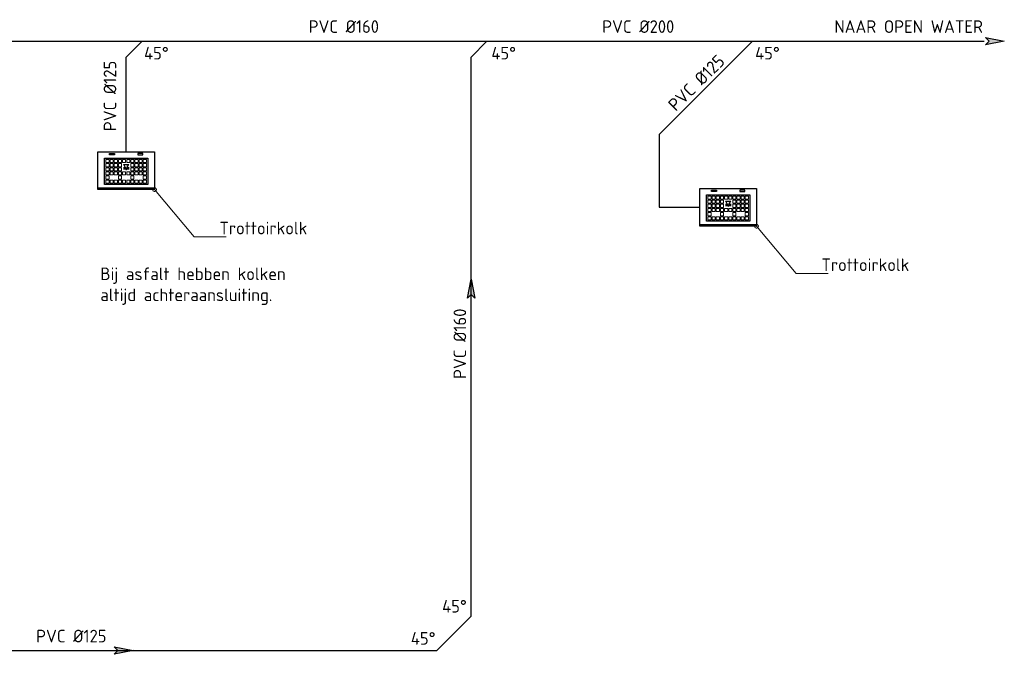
# Model space of a CAD drawing. Header units: metres. Extents: x 92403 to 95147, y 464428 to 465602.
# Tile 134 of 256: x 92603.43 to 92607.34, y 464979.14 to 464981.66. Entities that reach past the tile are written whole.
import ezdxf
from ezdxf import colors
from ezdxf.entities.mleader import LeaderData, LeaderLine
from ezdxf.math import Vec2, Vec3

# ---------------------------------------------------------------- set-up
doc = ezdxf.new("R2010")
doc.units = ezdxf.units.M
doc.linetypes.add('RI-HWA', pattern=[7.4, 5, -2.4])
doc.layers.get('0').update_dxf_attribs({"linetype": 'CONTINUOUS'})
for name, color, linetype, lineweight in [('B-WE-RI-HWA_KOLK-O', 150, 'CONTINUOUS', 18), ('B-WE-VH-DETAIL1-T25', 7, 'CONTINUOUS', 25), ('N-WE-RI-PUT_BETON-G', 7, 'CONTINUOUS', 35), ('R-WE-RI-HWA_TRANSPORTLEIDING-G', 150, 'RI-HWA', 35), ('X-XX-AL-DETAIL2-T25', 7, 'CONTINUOUS', 25), ('X-XX-AL-T25', 7, 'CONTINUOUS', 25), ('X-XX-AL-TEKENBLAD_TITELBLOK-T18', 10, 'CONTINUOUS', 18)]:
    doc.layers.add(name, color=color, linetype=linetype, lineweight=lineweight)
doc.styles.add('NLCS-ISO-ANNOTATIEF-T25', font='NLCS-ISO.ttf', dxfattribs={"height": 2.5})
doc.styles.add('NLCS-ISO-M20-T25', font='NLCS-ISO.ttf', dxfattribs={"height": 0.05})
doc.styles.add('NLCS-ISO-M50-T18', font='NLCS-ISO.ttf', dxfattribs={"height": 0.09})
doc.styles.add('StyleLucida Sans Unicode', font='l_10646.ttf')

# ---------------------------------------------------------------- blocks, each defined once
blk = doc.blocks.new('_DotSmall')
at = {"const_width": 0.5}
blk.add_lwpolyline([(-0.0625, 0, 1), (0.0625, 0, 1)], format="xyb", close=True, dxfattribs=at)
blk = doc.blocks.new('stroomrichting 1')
at = {"layer": 'X-XX-AL-DETAIL2-T25', "linetype": 'Continuous', "transparency": 33554687}
h = blk.add_hatch(color=256, dxfattribs=at)
h.dxf.hatch_style = 1
h.paths.add_polyline_path([(38.6415, -2.6352), (38.7158, -2.6498), (38.6415, -2.6644), (38.6553, -2.6498)])
at = {"layer": 'X-XX-AL-DETAIL2-T25', "linetype": 'Continuous', "flags": 128}
blk.add_lwpolyline([(38.6415, -2.6352), (38.7158, -2.6498), (38.6415, -2.6644), (38.6553, -2.6498)], close=True, dxfattribs=at)

msp = doc.modelspace()

# ---------------------------------------------------------------- linework, layer by layer
at = {"layer": 'B-WE-RI-HWA_KOLK-O', "linetype": 'Continuous', "lineweight": 25, "flags": 128}
for points in [[(92603.738769, 464980.987055), (92603.738769, 464981.137055), (92603.963769, 464981.137055), (92603.963769, 464980.987055), (92603.738769, 464980.987055)], [(92603.787382, 464981.129769), (92603.805432, 464981.129769), (92603.805432, 464981.125123), (92603.785182, 464981.125123), (92603.785182, 464981.129769), (92603.787382, 464981.129769)], [(92603.915157, 464981.129769), (92603.897107, 464981.129769), (92603.897107, 464981.125123), (92603.917357, 464981.125123), (92603.917357, 464981.129769), (92603.915157, 464981.129769)], [(92603.738769, 464980.993424), (92603.963769, 464980.993424)], [(92603.777914, 464980.993424), (92603.777914, 464980.987055)], [(92603.924625, 464980.993424), (92603.924625, 464980.987055)], [(92606.12776, 464980.841672), (92606.12776, 464980.991672), (92606.35276, 464980.991672), (92606.35276, 464980.841672), (92606.12776, 464980.841672)], [(92606.176373, 464980.984387), (92606.194422, 464980.984387), (92606.194422, 464980.97974), (92606.174172, 464980.97974), (92606.174172, 464980.984387), (92606.176373, 464980.984387)], [(92606.304147, 464980.984387), (92606.286098, 464980.984387), (92606.286098, 464980.97974), (92606.306347, 464980.97974), (92606.306347, 464980.984387), (92606.304147, 464980.984387)], [(92606.12776, 464980.848041), (92606.35276, 464980.848041)], [(92606.166904, 464980.848041), (92606.166904, 464980.841672)], [(92606.313615, 464980.848041), (92606.313615, 464980.841672)]]:
    msp.add_lwpolyline(points, dxfattribs=at)
for points in [[(92603.76577, 464981.111848), (92603.936769, 464981.111848), (92603.936769, 464981.006848), (92603.76577, 464981.006848)], [(92606.15476, 464980.966465), (92606.32576, 464980.966465), (92606.32576, 464980.861465), (92606.15476, 464980.861465)]]:
    msp.add_lwpolyline(points, close=True, dxfattribs=at)
at = {"layer": 'B-WE-RI-HWA_KOLK-O', "linetype": 'Continuous', "lineweight": 25}
for centre in [(92603.821031, 464981.002064), (92603.881508, 464981.002064), (92606.210022, 464980.856681), (92606.270498, 464980.856681)]:
    msp.add_arc(centre, 0.013317, 220.452263, 319.547737, dxfattribs=at)
at = {"layer": 'N-WE-RI-PUT_BETON-G', "color": 7, "linetype": 'Continuous', "lineweight": 13}
for p, q in [((92603.77077, 464981.106848), (92603.783269, 464981.106848)), ((92603.77077, 464981.094348), (92603.77077, 464981.106848)), ((92603.783269, 464981.094348), (92603.77077, 464981.094348)), ((92603.77077, 464981.090348), (92603.783269, 464981.090348)), ((92603.77077, 464981.077848), (92603.77077, 464981.090348)), ((92603.783269, 464981.077848), (92603.77077, 464981.077848)), ((92603.783269, 464981.106848), (92603.783269, 464981.094348)), ((92603.783269, 464981.090348), (92603.783269, 464981.077848)), ((92603.787269, 464981.106848), (92603.799769, 464981.106848)), ((92603.787269, 464981.094348), (92603.787269, 464981.106848)), ((92603.799769, 464981.094348), (92603.787269, 464981.094348)), ((92603.787269, 464981.090348), (92603.799769, 464981.090348)), ((92603.787269, 464981.077848), (92603.787269, 464981.090348)), ((92603.799769, 464981.077848), (92603.787269, 464981.077848)), ((92603.799769, 464981.106848), (92603.799769, 464981.094348)), ((92603.799769, 464981.090348), (92603.799769, 464981.077848)), ((92603.803769, 464981.094348), (92603.803769, 464981.106848)), ((92603.803769, 464981.106848), (92603.816269, 464981.106848)), ((92603.816269, 464981.094348), (92603.803769, 464981.094348)), ((92603.803769, 464981.090348), (92603.816269, 464981.090348)), ((92603.803769, 464981.077848), (92603.803769, 464981.090348)), ((92603.816269, 464981.077848), (92603.803769, 464981.077848)), ((92603.816269, 464981.106848), (92603.816269, 464981.094348)), ((92603.816269, 464981.090348), (92603.816269, 464981.077848)), ((92603.820269, 464981.106848), (92603.832769, 464981.106848)), ((92603.820269, 464981.094348), (92603.820269, 464981.106848)), ((92603.832769, 464981.094348), (92603.820269, 464981.094348)), ((92603.820269, 464981.077848), (92603.820269, 464981.090348)), ((92603.820269, 464981.090348), (92603.832769, 464981.090348)), ((92603.832769, 464981.077848), (92603.820269, 464981.077848)), ((92603.832769, 464981.106848), (92603.832769, 464981.094348)), ((92603.832769, 464981.090348), (92603.832769, 464981.077848)), ((92603.836769, 464981.106848), (92603.849269, 464981.106848)), ((92603.836769, 464981.094348), (92603.836769, 464981.106848)), ((92603.849269, 464981.094348), (92603.836769, 464981.094348)), ((92603.840556, 464981.086097), (92603.862324, 464981.086097)), ((92603.840556, 464981.086097), (92603.846501, 464981.075503)), ((92603.84229, 464981.085081), (92603.860589, 464981.085081)), ((92603.84229, 464981.085081), (92603.85144, 464981.068779)), ((92603.845337, 464981.075503), (92603.85144, 464981.064629)), ((92603.845337, 464981.075503), (92603.846501, 464981.075503)), ((92603.849269, 464981.106848), (92603.849269, 464981.094348)), ((92603.85144, 464981.068779), (92603.860589, 464981.085081)), ((92603.85144, 464981.064629), (92603.857543, 464981.075503)), ((92603.853269, 464981.094348), (92603.853269, 464981.106848)), ((92603.853269, 464981.106848), (92603.865769, 464981.106848)), ((92603.865769, 464981.094348), (92603.853269, 464981.094348)), ((92603.856379, 464981.075503), (92603.862324, 464981.086097)), ((92603.856379, 464981.075503), (92603.857543, 464981.075503)), ((92603.865769, 464981.106848), (92603.865769, 464981.094348)), ((92603.869769, 464981.106848), (92603.882269, 464981.106848)), ((92603.869769, 464981.094348), (92603.869769, 464981.106848)), ((92603.882269, 464981.094348), (92603.869769, 464981.094348)), ((92603.869769, 464981.077848), (92603.869769, 464981.090348)), ((92603.869769, 464981.090348), (92603.882269, 464981.090348)), ((92603.882269, 464981.077848), (92603.869769, 464981.077848)), ((92603.882269, 464981.106848), (92603.882269, 464981.094348)), ((92603.882269, 464981.090348), (92603.882269, 464981.077848)), ((92603.886269, 464981.106848), (92603.898769, 464981.106848)), ((92603.886269, 464981.094348), (92603.886269, 464981.106848)), ((92603.898769, 464981.094348), (92603.886269, 464981.094348)), ((92603.886269, 464981.090348), (92603.898769, 464981.090348)), ((92603.886269, 464981.077848), (92603.886269, 464981.090348)), ((92603.898769, 464981.077848), (92603.886269, 464981.077848)), ((92603.898769, 464981.106848), (92603.898769, 464981.094348)), ((92603.898769, 464981.090348), (92603.898769, 464981.077848)), ((92603.902769, 464981.094348), (92603.902769, 464981.106848)), ((92603.902769, 464981.106848), (92603.915269, 464981.106848)), ((92603.915269, 464981.094348), (92603.902769, 464981.094348)), ((92603.902769, 464981.090348), (92603.915269, 464981.090348)), ((92603.902769, 464981.077848), (92603.902769, 464981.090348)), ((92603.915269, 464981.077848), (92603.902769, 464981.077848)), ((92603.915269, 464981.106848), (92603.915269, 464981.094348)), ((92603.915269, 464981.090348), (92603.915269, 464981.077848)), ((92603.919269, 464981.106848), (92603.931769, 464981.106848)), ((92603.919269, 464981.094348), (92603.919269, 464981.106848)), ((92603.931769, 464981.094348), (92603.919269, 464981.094348)), ((92603.919269, 464981.077848), (92603.919269, 464981.090348)), ((92603.919269, 464981.090348), (92603.931769, 464981.090348)), ((92603.931769, 464981.077848), (92603.919269, 464981.077848)), ((92603.931769, 464981.106848), (92603.931769, 464981.094348)), ((92603.931769, 464981.090348), (92603.931769, 464981.077848)), ((92603.77077, 464981.073848), (92603.783269, 464981.073848)), ((92603.77077, 464981.061348), (92603.77077, 464981.073848)), ((92603.783269, 464981.061348), (92603.77077, 464981.061348)), ((92603.77077, 464981.057348), (92603.783269, 464981.057348)), ((92603.77077, 464981.044848), (92603.77077, 464981.057348)), ((92603.783269, 464981.044848), (92603.77077, 464981.044848)), ((92603.77077, 464981.040848), (92603.783269, 464981.040848)), ((92603.77077, 464981.028348), (92603.77077, 464981.040848)), ((92603.783269, 464981.073848), (92603.783269, 464981.061348)), ((92603.783269, 464981.057348), (92603.783269, 464981.044848)), ((92603.783269, 464981.040848), (92603.783269, 464981.028348)), ((92603.787269, 464981.073848), (92603.799769, 464981.073848)), ((92603.787269, 464981.061348), (92603.787269, 464981.073848)), ((92603.799769, 464981.061348), (92603.787269, 464981.061348)), ((92603.787269, 464981.057348), (92603.799769, 464981.057348)), ((92603.787269, 464981.044848), (92603.787269, 464981.057348)), ((92603.799769, 464981.044848), (92603.787269, 464981.044848)), ((92603.799769, 464981.073848), (92603.799769, 464981.061348)), ((92603.799769, 464981.057348), (92603.799769, 464981.044848)), ((92603.803769, 464981.073848), (92603.816269, 464981.073848)), ((92603.803769, 464981.061348), (92603.803769, 464981.073848)), ((92603.816269, 464981.061348), (92603.803769, 464981.061348)), ((92603.803769, 464981.057348), (92603.816269, 464981.057348)), ((92603.803769, 464981.044848), (92603.803769, 464981.057348)), ((92603.816269, 464981.044848), (92603.803769, 464981.044848)), ((92603.816269, 464981.073848), (92603.816269, 464981.061348)), ((92603.816269, 464981.057348), (92603.816269, 464981.044848)), ((92603.820269, 464981.073848), (92603.832769, 464981.073848)), ((92603.820269, 464981.061348), (92603.820269, 464981.073848)), ((92603.832769, 464981.061348), (92603.820269, 464981.061348)), ((92603.820269, 464981.044848), (92603.820269, 464981.057348)), ((92603.820269, 464981.057348), (92603.832769, 464981.057348)), ((92603.832769, 464981.044848), (92603.820269, 464981.044848)), ((92603.820269, 464981.040848), (92603.832769, 464981.040848)), ((92603.820269, 464981.028348), (92603.820269, 464981.040848)), ((92603.832769, 464981.073848), (92603.832769, 464981.061348)), ((92603.832769, 464981.057348), (92603.832769, 464981.044848)), ((92603.832769, 464981.040848), (92603.832769, 464981.028348)), ((92603.836769, 464981.057348), (92603.849269, 464981.057348)), ((92603.836769, 464981.044848), (92603.836769, 464981.057348)), ((92603.849269, 464981.044848), (92603.836769, 464981.044848)), ((92603.840135, 464981.074691), (92603.845793, 464981.074691)), ((92603.840135, 464981.072457), (92603.847046, 464981.072457)), ((92603.840135, 464981.070223), (92603.8483, 464981.070223)), ((92603.840135, 464981.067989), (92603.849554, 464981.067989)), ((92603.849269, 464981.057348), (92603.849269, 464981.044848)), ((92603.853269, 464981.057348), (92603.865769, 464981.057348)), ((92603.853269, 464981.044848), (92603.853269, 464981.057348)), ((92603.865769, 464981.044848), (92603.853269, 464981.044848)), ((92603.853326, 464981.067989), (92603.862745, 464981.067989)), ((92603.854579, 464981.070223), (92603.862745, 464981.070223)), ((92603.855833, 464981.072457), (92603.862745, 464981.072457)), ((92603.857087, 464981.074691), (92603.862745, 464981.074691)), ((92603.865769, 464981.057348), (92603.865769, 464981.044848)), ((92603.869769, 464981.073848), (92603.882269, 464981.073848)), ((92603.869769, 464981.061348), (92603.869769, 464981.073848)), ((92603.882269, 464981.061348), (92603.869769, 464981.061348)), ((92603.869769, 464981.044848), (92603.869769, 464981.057348)), ((92603.869769, 464981.057348), (92603.882269, 464981.057348)), ((92603.882269, 464981.044848), (92603.869769, 464981.044848)), ((92603.869769, 464981.040848), (92603.882269, 464981.040848)), ((92603.869769, 464981.028348), (92603.869769, 464981.040848)), ((92603.882269, 464981.073848), (92603.882269, 464981.061348)), ((92603.882269, 464981.057348), (92603.882269, 464981.044848)), ((92603.882269, 464981.040848), (92603.882269, 464981.028348)), ((92603.886269, 464981.073848), (92603.898769, 464981.073848)), ((92603.886269, 464981.061348), (92603.886269, 464981.073848)), ((92603.898769, 464981.061348), (92603.886269, 464981.061348)), ((92603.886269, 464981.057348), (92603.898769, 464981.057348)), ((92603.886269, 464981.044848), (92603.886269, 464981.057348)), ((92603.898769, 464981.044848), (92603.886269, 464981.044848)), ((92603.898769, 464981.073848), (92603.898769, 464981.061348)), ((92603.898769, 464981.057348), (92603.898769, 464981.044848)), ((92603.902769, 464981.073848), (92603.915269, 464981.073848)), ((92603.902769, 464981.061348), (92603.902769, 464981.073848)), ((92603.915269, 464981.061348), (92603.902769, 464981.061348)), ((92603.902769, 464981.057348), (92603.915269, 464981.057348)), ((92603.902769, 464981.044848), (92603.902769, 464981.057348)), ((92603.915269, 464981.044848), (92603.902769, 464981.044848)), ((92603.915269, 464981.073848), (92603.915269, 464981.061348)), ((92603.915269, 464981.057348), (92603.915269, 464981.044848)), ((92603.919269, 464981.073848), (92603.931769, 464981.073848)), ((92603.919269, 464981.061348), (92603.919269, 464981.073848)), ((92603.931769, 464981.061348), (92603.919269, 464981.061348)), ((92603.919269, 464981.044848), (92603.919269, 464981.057348)), ((92603.919269, 464981.057348), (92603.931769, 464981.057348)), ((92603.931769, 464981.044848), (92603.919269, 464981.044848)), ((92603.919269, 464981.040848), (92603.931769, 464981.040848)), ((92603.919269, 464981.028348), (92603.919269, 464981.040848)), ((92603.931769, 464981.073848), (92603.931769, 464981.061348)), ((92603.931769, 464981.057348), (92603.931769, 464981.044848)), ((92603.931769, 464981.040848), (92603.931769, 464981.028348)), ((92603.783269, 464981.028348), (92603.77077, 464981.028348)), ((92603.77077, 464981.024348), (92603.783269, 464981.024348)), ((92603.77077, 464981.011848), (92603.77077, 464981.024348)), ((92603.783269, 464981.011848), (92603.77077, 464981.011848)), ((92603.783269, 464981.024348), (92603.783269, 464981.011848)), ((92603.787269, 464981.024348), (92603.799769, 464981.024348)), ((92603.787269, 464981.011848), (92603.787269, 464981.024348)), ((92603.799769, 464981.011848), (92603.787269, 464981.011848)), ((92603.799769, 464981.024348), (92603.799769, 464981.011848)), ((92603.803769, 464981.024348), (92603.816269, 464981.024348)), ((92603.803769, 464981.011848), (92603.803769, 464981.024348)), ((92603.816269, 464981.011848), (92603.803769, 464981.011848)), ((92603.816269, 464981.024348), (92603.816269, 464981.011848)), ((92603.832769, 464981.028348), (92603.820269, 464981.028348)), ((92603.820269, 464981.011848), (92603.820269, 464981.024348)), ((92603.820269, 464981.024348), (92603.832769, 464981.024348)), ((92603.832769, 464981.011848), (92603.820269, 464981.011848)), ((92603.832769, 464981.024348), (92603.832769, 464981.011848)), ((92603.836769, 464981.024348), (92603.849269, 464981.024348)), ((92603.836769, 464981.011848), (92603.836769, 464981.024348)), ((92603.849269, 464981.011848), (92603.836769, 464981.011848)), ((92603.849269, 464981.024348), (92603.849269, 464981.011848)), ((92603.853269, 464981.024348), (92603.865769, 464981.024348)), ((92603.853269, 464981.011848), (92603.853269, 464981.024348)), ((92603.865769, 464981.011848), (92603.853269, 464981.011848)), ((92603.865769, 464981.024348), (92603.865769, 464981.011848)), ((92603.882269, 464981.028348), (92603.869769, 464981.028348)), ((92603.869769, 464981.011848), (92603.869769, 464981.024348)), ((92603.869769, 464981.024348), (92603.882269, 464981.024348)), ((92603.882269, 464981.011848), (92603.869769, 464981.011848)), ((92603.882269, 464981.024348), (92603.882269, 464981.011848)), ((92603.886269, 464981.024348), (92603.898769, 464981.024348)), ((92603.886269, 464981.011848), (92603.886269, 464981.024348)), ((92603.898769, 464981.011848), (92603.886269, 464981.011848)), ((92603.898769, 464981.024348), (92603.898769, 464981.011848)), ((92603.902769, 464981.024348), (92603.915269, 464981.024348)), ((92603.902769, 464981.011848), (92603.902769, 464981.024348)), ((92603.915269, 464981.011848), (92603.902769, 464981.011848)), ((92603.915269, 464981.024348), (92603.915269, 464981.011848)), ((92603.931769, 464981.028348), (92603.919269, 464981.028348)), ((92603.919269, 464981.011848), (92603.919269, 464981.024348)), ((92603.919269, 464981.024348), (92603.931769, 464981.024348)), ((92603.931769, 464981.011848), (92603.919269, 464981.011848)), ((92603.931769, 464981.024348), (92603.931769, 464981.011848)), ((92606.15976, 464980.961465), (92606.17226, 464980.961465)), ((92606.15976, 464980.948965), (92606.15976, 464980.961465)), ((92606.17226, 464980.961465), (92606.17226, 464980.948965)), ((92606.17626, 464980.961465), (92606.18876, 464980.961465)), ((92606.17626, 464980.948965), (92606.17626, 464980.961465)), ((92606.18876, 464980.961465), (92606.18876, 464980.948965)), ((92606.19276, 464980.948965), (92606.19276, 464980.961465)), ((92606.19276, 464980.961465), (92606.20526, 464980.961465)), ((92606.20526, 464980.961465), (92606.20526, 464980.948965)), ((92606.20926, 464980.961465), (92606.22176, 464980.961465)), ((92606.20926, 464980.948965), (92606.20926, 464980.961465)), ((92606.22176, 464980.961465), (92606.22176, 464980.948965)), ((92606.22576, 464980.961465), (92606.23826, 464980.961465)), ((92606.22576, 464980.948965), (92606.22576, 464980.961465)), ((92606.23826, 464980.961465), (92606.23826, 464980.948965)), ((92606.24226, 464980.948965), (92606.24226, 464980.961465)), ((92606.24226, 464980.961465), (92606.25476, 464980.961465)), ((92606.25476, 464980.961465), (92606.25476, 464980.948965)), ((92606.25876, 464980.961465), (92606.27126, 464980.961465)), ((92606.25876, 464980.948965), (92606.25876, 464980.961465)), ((92606.27126, 464980.961465), (92606.27126, 464980.948965)), ((92606.27526, 464980.961465), (92606.28776, 464980.961465)), ((92606.27526, 464980.948965), (92606.27526, 464980.961465)), ((92606.28776, 464980.961465), (92606.28776, 464980.948965)), ((92606.29176, 464980.948965), (92606.29176, 464980.961465)), ((92606.29176, 464980.961465), (92606.30426, 464980.961465)), ((92606.30426, 464980.961465), (92606.30426, 464980.948965)), ((92606.30826, 464980.961465), (92606.32076, 464980.961465)), ((92606.30826, 464980.948965), (92606.30826, 464980.961465)), ((92606.32076, 464980.961465), (92606.32076, 464980.948965)), ((92606.17226, 464980.948965), (92606.15976, 464980.948965)), ((92606.15976, 464980.944965), (92606.17226, 464980.944965)), ((92606.15976, 464980.932465), (92606.15976, 464980.944965)), ((92606.17226, 464980.932465), (92606.15976, 464980.932465)), ((92606.15976, 464980.928465), (92606.17226, 464980.928465)), ((92606.15976, 464980.915965), (92606.15976, 464980.928465)), ((92606.17226, 464980.944965), (92606.17226, 464980.932465)), ((92606.17226, 464980.928465), (92606.17226, 464980.915965)), ((92606.18876, 464980.948965), (92606.17626, 464980.948965)), ((92606.17626, 464980.944965), (92606.18876, 464980.944965)), ((92606.17626, 464980.932465), (92606.17626, 464980.944965)), ((92606.18876, 464980.932465), (92606.17626, 464980.932465)), ((92606.17626, 464980.928465), (92606.18876, 464980.928465)), ((92606.17626, 464980.915965), (92606.17626, 464980.928465)), ((92606.18876, 464980.944965), (92606.18876, 464980.932465)), ((92606.18876, 464980.928465), (92606.18876, 464980.915965)), ((92606.20526, 464980.948965), (92606.19276, 464980.948965)), ((92606.19276, 464980.944965), (92606.20526, 464980.944965)), ((92606.19276, 464980.932465), (92606.19276, 464980.944965)), ((92606.20526, 464980.932465), (92606.19276, 464980.932465)), ((92606.19276, 464980.928465), (92606.20526, 464980.928465)), ((92606.19276, 464980.915965), (92606.19276, 464980.928465)), ((92606.20526, 464980.944965), (92606.20526, 464980.932465)), ((92606.20526, 464980.928465), (92606.20526, 464980.915965)), ((92606.22176, 464980.948965), (92606.20926, 464980.948965)), ((92606.20926, 464980.932465), (92606.20926, 464980.944965)), ((92606.20926, 464980.944965), (92606.22176, 464980.944965)), ((92606.22176, 464980.932465), (92606.20926, 464980.932465)), ((92606.20926, 464980.928465), (92606.22176, 464980.928465)), ((92606.20926, 464980.915965), (92606.20926, 464980.928465)), ((92606.22176, 464980.944965), (92606.22176, 464980.932465)), ((92606.22176, 464980.928465), (92606.22176, 464980.915965)), ((92606.23826, 464980.948965), (92606.22576, 464980.948965)), ((92606.229126, 464980.929308), (92606.234783, 464980.929308)), ((92606.229126, 464980.927074), (92606.236037, 464980.927074)), ((92606.229126, 464980.92484), (92606.237291, 464980.92484)), ((92606.229126, 464980.922606), (92606.238545, 464980.922606)), ((92606.229546, 464980.940714), (92606.251314, 464980.940714)), ((92606.229546, 464980.940714), (92606.235492, 464980.930121)), ((92606.231281, 464980.939699), (92606.24958, 464980.939699)), ((92606.231281, 464980.939699), (92606.24043, 464980.923396)), ((92606.234327, 464980.930121), (92606.24043, 464980.919246)), ((92606.234327, 464980.930121), (92606.235492, 464980.930121)), ((92606.24043, 464980.923396), (92606.24958, 464980.939699)), ((92606.24043, 464980.919246), (92606.246533, 464980.930121)), ((92606.25476, 464980.948965), (92606.24226, 464980.948965)), ((92606.242316, 464980.922606), (92606.251735, 464980.922606)), ((92606.24357, 464980.92484), (92606.251735, 464980.92484)), ((92606.244824, 464980.927074), (92606.251735, 464980.927074)), ((92606.245369, 464980.930121), (92606.251314, 464980.940714)), ((92606.245369, 464980.930121), (92606.246533, 464980.930121)), ((92606.246078, 464980.929308), (92606.251735, 464980.929308)), ((92606.27126, 464980.948965), (92606.25876, 464980.948965)), ((92606.25876, 464980.932465), (92606.25876, 464980.944965)), ((92606.25876, 464980.944965), (92606.27126, 464980.944965)), ((92606.27126, 464980.932465), (92606.25876, 464980.932465)), ((92606.25876, 464980.928465), (92606.27126, 464980.928465)), ((92606.25876, 464980.915965), (92606.25876, 464980.928465)), ((92606.27126, 464980.944965), (92606.27126, 464980.932465)), ((92606.27126, 464980.928465), (92606.27126, 464980.915965)), ((92606.28776, 464980.948965), (92606.27526, 464980.948965)), ((92606.27526, 464980.944965), (92606.28776, 464980.944965)), ((92606.27526, 464980.932465), (92606.27526, 464980.944965)), ((92606.28776, 464980.932465), (92606.27526, 464980.932465)), ((92606.27526, 464980.928465), (92606.28776, 464980.928465)), ((92606.27526, 464980.915965), (92606.27526, 464980.928465)), ((92606.28776, 464980.944965), (92606.28776, 464980.932465)), ((92606.28776, 464980.928465), (92606.28776, 464980.915965)), ((92606.30426, 464980.948965), (92606.29176, 464980.948965)), ((92606.29176, 464980.944965), (92606.30426, 464980.944965)), ((92606.29176, 464980.932465), (92606.29176, 464980.944965)), ((92606.30426, 464980.932465), (92606.29176, 464980.932465)), ((92606.29176, 464980.928465), (92606.30426, 464980.928465)), ((92606.29176, 464980.915965), (92606.29176, 464980.928465)), ((92606.30426, 464980.944965), (92606.30426, 464980.932465)), ((92606.30426, 464980.928465), (92606.30426, 464980.915965)), ((92606.32076, 464980.948965), (92606.30826, 464980.948965)), ((92606.30826, 464980.932465), (92606.30826, 464980.944965)), ((92606.30826, 464980.944965), (92606.32076, 464980.944965)), ((92606.32076, 464980.932465), (92606.30826, 464980.932465)), ((92606.30826, 464980.928465), (92606.32076, 464980.928465)), ((92606.30826, 464980.915965), (92606.30826, 464980.928465)), ((92606.32076, 464980.944965), (92606.32076, 464980.932465)), ((92606.32076, 464980.928465), (92606.32076, 464980.915965)), ((92606.17226, 464980.915965), (92606.15976, 464980.915965)), ((92606.15976, 464980.911965), (92606.17226, 464980.911965)), ((92606.15976, 464980.899465), (92606.15976, 464980.911965)), ((92606.17226, 464980.899465), (92606.15976, 464980.899465)), ((92606.15976, 464980.895465), (92606.17226, 464980.895465)), ((92606.15976, 464980.882965), (92606.15976, 464980.895465)), ((92606.17226, 464980.882965), (92606.15976, 464980.882965)), ((92606.17226, 464980.911965), (92606.17226, 464980.899465)), ((92606.17226, 464980.895465), (92606.17226, 464980.882965)), ((92606.18876, 464980.915965), (92606.17626, 464980.915965)), ((92606.17626, 464980.911965), (92606.18876, 464980.911965)), ((92606.17626, 464980.899465), (92606.17626, 464980.911965)), ((92606.18876, 464980.899465), (92606.17626, 464980.899465)), ((92606.18876, 464980.911965), (92606.18876, 464980.899465)), ((92606.20526, 464980.915965), (92606.19276, 464980.915965)), ((92606.19276, 464980.911965), (92606.20526, 464980.911965)), ((92606.19276, 464980.899465), (92606.19276, 464980.911965)), ((92606.20526, 464980.899465), (92606.19276, 464980.899465)), ((92606.20526, 464980.911965), (92606.20526, 464980.899465)), ((92606.22176, 464980.915965), (92606.20926, 464980.915965)), ((92606.20926, 464980.899465), (92606.20926, 464980.911965)), ((92606.20926, 464980.911965), (92606.22176, 464980.911965)), ((92606.22176, 464980.899465), (92606.20926, 464980.899465)), ((92606.20926, 464980.895465), (92606.22176, 464980.895465)), ((92606.20926, 464980.882965), (92606.20926, 464980.895465)), ((92606.22176, 464980.882965), (92606.20926, 464980.882965)), ((92606.22176, 464980.911965), (92606.22176, 464980.899465)), ((92606.22176, 464980.895465), (92606.22176, 464980.882965)), ((92606.22576, 464980.911965), (92606.23826, 464980.911965)), ((92606.22576, 464980.899465), (92606.22576, 464980.911965)), ((92606.23826, 464980.899465), (92606.22576, 464980.899465)), ((92606.23826, 464980.911965), (92606.23826, 464980.899465)), ((92606.24226, 464980.911965), (92606.25476, 464980.911965)), ((92606.24226, 464980.899465), (92606.24226, 464980.911965)), ((92606.25476, 464980.899465), (92606.24226, 464980.899465)), ((92606.25476, 464980.911965), (92606.25476, 464980.899465)), ((92606.27126, 464980.915965), (92606.25876, 464980.915965)), ((92606.25876, 464980.899465), (92606.25876, 464980.911965)), ((92606.25876, 464980.911965), (92606.27126, 464980.911965)), ((92606.27126, 464980.899465), (92606.25876, 464980.899465)), ((92606.25876, 464980.895465), (92606.27126, 464980.895465)), ((92606.25876, 464980.882965), (92606.25876, 464980.895465)), ((92606.27126, 464980.882965), (92606.25876, 464980.882965)), ((92606.27126, 464980.911965), (92606.27126, 464980.899465)), ((92606.27126, 464980.895465), (92606.27126, 464980.882965)), ((92606.28776, 464980.915965), (92606.27526, 464980.915965)), ((92606.27526, 464980.911965), (92606.28776, 464980.911965)), ((92606.27526, 464980.899465), (92606.27526, 464980.911965)), ((92606.28776, 464980.899465), (92606.27526, 464980.899465)), ((92606.28776, 464980.911965), (92606.28776, 464980.899465)), ((92606.30426, 464980.915965), (92606.29176, 464980.915965)), ((92606.29176, 464980.911965), (92606.30426, 464980.911965)), ((92606.29176, 464980.899465), (92606.29176, 464980.911965)), ((92606.30426, 464980.899465), (92606.29176, 464980.899465)), ((92606.30426, 464980.911965), (92606.30426, 464980.899465)), ((92606.32076, 464980.915965), (92606.30826, 464980.915965)), ((92606.30826, 464980.899465), (92606.30826, 464980.911965)), ((92606.30826, 464980.911965), (92606.32076, 464980.911965)), ((92606.32076, 464980.899465), (92606.30826, 464980.899465)), ((92606.30826, 464980.895465), (92606.32076, 464980.895465)), ((92606.30826, 464980.882965), (92606.30826, 464980.895465)), ((92606.32076, 464980.882965), (92606.30826, 464980.882965)), ((92606.32076, 464980.911965), (92606.32076, 464980.899465)), ((92606.32076, 464980.895465), (92606.32076, 464980.882965)), ((92606.15976, 464980.878965), (92606.17226, 464980.878965)), ((92606.15976, 464980.866465), (92606.15976, 464980.878965)), ((92606.17226, 464980.866465), (92606.15976, 464980.866465)), ((92606.17226, 464980.878965), (92606.17226, 464980.866465)), ((92606.17626, 464980.878965), (92606.18876, 464980.878965)), ((92606.17626, 464980.866465), (92606.17626, 464980.878965)), ((92606.18876, 464980.866465), (92606.17626, 464980.866465)), ((92606.18876, 464980.878965), (92606.18876, 464980.866465)), ((92606.19276, 464980.878965), (92606.20526, 464980.878965)), ((92606.19276, 464980.866465), (92606.19276, 464980.878965)), ((92606.20526, 464980.866465), (92606.19276, 464980.866465)), ((92606.20526, 464980.878965), (92606.20526, 464980.866465)), ((92606.20926, 464980.866465), (92606.20926, 464980.878965)), ((92606.20926, 464980.878965), (92606.22176, 464980.878965)), ((92606.22176, 464980.866465), (92606.20926, 464980.866465)), ((92606.22176, 464980.878965), (92606.22176, 464980.866465)), ((92606.22576, 464980.878965), (92606.23826, 464980.878965)), ((92606.22576, 464980.866465), (92606.22576, 464980.878965)), ((92606.23826, 464980.866465), (92606.22576, 464980.866465)), ((92606.23826, 464980.878965), (92606.23826, 464980.866465)), ((92606.24226, 464980.878965), (92606.25476, 464980.878965)), ((92606.24226, 464980.866465), (92606.24226, 464980.878965)), ((92606.25476, 464980.866465), (92606.24226, 464980.866465)), ((92606.25476, 464980.878965), (92606.25476, 464980.866465)), ((92606.25876, 464980.866465), (92606.25876, 464980.878965)), ((92606.25876, 464980.878965), (92606.27126, 464980.878965)), ((92606.27126, 464980.866465), (92606.25876, 464980.866465)), ((92606.27126, 464980.878965), (92606.27126, 464980.866465)), ((92606.27526, 464980.878965), (92606.28776, 464980.878965)), ((92606.27526, 464980.866465), (92606.27526, 464980.878965)), ((92606.28776, 464980.866465), (92606.27526, 464980.866465)), ((92606.28776, 464980.878965), (92606.28776, 464980.866465)), ((92606.29176, 464980.878965), (92606.30426, 464980.878965)), ((92606.29176, 464980.866465), (92606.29176, 464980.878965)), ((92606.30426, 464980.866465), (92606.29176, 464980.866465)), ((92606.30426, 464980.878965), (92606.30426, 464980.866465)), ((92606.30826, 464980.866465), (92606.30826, 464980.878965)), ((92606.30826, 464980.878965), (92606.32076, 464980.878965)), ((92606.32076, 464980.866465), (92606.30826, 464980.866465)), ((92606.32076, 464980.878965), (92606.32076, 464980.866465))]:
    msp.add_line(p, q, dxfattribs=at)
at = {"layer": 'R-WE-RI-HWA_TRANSPORTLEIDING-G', "linetype": 'Continuous', "lineweight": 25, "flags": 128}
for points in [[(92600.350283, 464981.416672), (92600.544144, 464981.416672), (92600.819815, 464981.575831), (92606.921028, 464981.575831)], [(92600.350283, 464979.317186), (92600.544144, 464979.317186), (92600.819815, 464979.158027), (92605.083724, 464979.158027), (92605.220231, 464979.294534), (92605.220231, 464981.512892), (92605.283171, 464981.575831)], [(92603.851269, 464981.137055), (92603.851269, 464981.512892), (92603.914209, 464981.575831)], [(92606.336792, 464981.575831), (92605.966441, 464981.20548), (92605.966441, 464980.916672), (92606.12776, 464980.916672)], [(92606.921028, 464981.575831), (92607.25663, 464981.575831)]]:
    msp.add_lwpolyline(points, dxfattribs=at)

# ---------------------------------------------------------------- block references
at = {"layer": 'X-XX-AL-DETAIL2-T25', "linetype": 'Continuous'}
for p in [(92568.620296, 464984.225634), (92565.162762, 464981.80783)]:
    msp.add_blockref('stroomrichting 1', p, dxfattribs=at)
at = {"layer": 'X-XX-AL-DETAIL2-T25', "linetype": 'Continuous', "rotation": 90.00000000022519}
msp.add_blockref('stroomrichting 1', (92602.570428, 464941.915178), dxfattribs=at)

# ---------------------------------------------------------------- texts
at = {"layer": 'B-WE-VH-DETAIL1-T25', "insert": (92603.748719, 464980.677819), "char_height": 0.05, "attachment_point": 1, "style": 'NLCS-ISO-M20-T25'}
msp.add_mtext_dynamic_manual_height_columns('Bij asfalt hebben kolken\\Paltijd achteraansluiting.', width=6.22347102, gutter_width=0.35, heights=[0], dxfattribs=at)
at = {"layer": 'N-WE-RI-PUT_BETON-G', "color": 7, "linetype": 'Continuous', "lineweight": 13, "style": 'StyleLucida Sans Unicode', "width": 0.88461}
for s, height, p in [('T B', 0.0052806, (92603.846228, 464981.078557)), ('S', 0.005281, (92603.849566, 464981.072105)), ('T B', 0.0052806, (92606.235218, 464980.933175)), ('S', 0.005281, (92606.238556, 464980.926723))]:
    msp.add_text(s, height=height, rotation=360, dxfattribs=at).set_placement(p)
at = {"layer": 'X-XX-AL-T25', "char_height": 0.05, "attachment_point": 1, "style": 'NLCS-ISO-ANNOTATIEF-T25'}
for s, insert, rotation in [('PVC %%C160', (92604.575377, 464981.658546), 360), ('PVC %%C200', (92605.740356, 464981.658546), 360), ('NAAR OPEN WATER', (92606.661503, 464981.658546), 360), ('45%%D', (92603.922288, 464981.5531), 360), ('45%%D', (92605.300476, 464981.5531), 360), ('45%%D', (92606.347199, 464981.5531), 360), ('PVC %%C125', (92603.762066, 464981.218724), 90), ('PVC %%C125', (92605.997203, 464981.330109), 44.629637), ('PVC %%C160', (92605.150548, 464980.235711), 90), ('45%%D', (92605.105226, 464979.359086), 360), ('PVC %%C125', (92603.493956, 464979.240742), 360), ('45%%D', (92604.981042, 464979.231601), 360)]:
    msp.add_mtext_dynamic_manual_height_columns(s, width=0.90665204, gutter_width=0.25, heights=[0], dxfattribs=dict(at, insert=insert, rotation=rotation))

# ---------------------------------------------------------------- leaders
at = {"layer": 'X-XX-AL-TEKENBLAD_TITELBLOK-T18', "color": 0}
ml = msp.add_multileader_mtext('Standard', dxfattribs=at)
ml.set_content('{\\C0;Trottoirkolk}', color=10, style='NLCS-ISO-M50-T18')
ml.set_leader_properties(color=256, lineweight=-1)
ml.set_arrow_properties(name='DOTSMALL')
ml.build(insert=Vec2(0, 0))
ml.multileader.update_dxf_attribs({"has_dogleg": 0, "text_left_attachment_type": 6, "text_right_attachment_type": 6, "dogleg_length": 0.09, "arrow_head_size": 0.03, "scale": 0.02})
ctx = ml.context
ctx.base_point, ctx.scale, ctx.char_height, ctx.arrow_head_size, ctx.landing_gap_size, ctx.plane_origin = Vec3(92604.121267, 464980.79917), 0.02, 0.05, 0.03, 0.1, Vec3(92603.95307, 464980.709628)
ctx.left_attachment, ctx.right_attachment = 6, 6
notes = []
notes.append((ctx, [(0, (1, 1, 0), (92604.031267, 464980.79917), (1, 0), 0.09, [(0, [(92603.963769, 464980.987055)], 0, [])])]))
ctx.mtext.insert, ctx.mtext.rotation, ctx.mtext.width, ctx.mtext.flow_direction = Vec3(92604.221267, 464980.85917), 6.28318531, 1.32766201, 5
ml = msp.add_multileader_mtext('Standard', dxfattribs=at)
ml.set_content('{\\C0;Trottoirkolk}', color=10, style='NLCS-ISO-M50-T18')
ml.set_leader_properties(color=256, lineweight=-1)
ml.set_arrow_properties(name='DOTSMALL')
ml.build(insert=Vec2(0, 0))
ml.multileader.update_dxf_attribs({"has_dogleg": 0, "text_left_attachment_type": 6, "text_right_attachment_type": 6, "dogleg_length": 0.09, "arrow_head_size": 0.03, "scale": 0.02})
ctx = ml.context
ctx.base_point, ctx.scale, ctx.char_height, ctx.arrow_head_size, ctx.landing_gap_size, ctx.plane_origin = Vec3(92606.510257, 464980.653788), 0.02, 0.05, 0.03, 0.1, Vec3(92606.419592, 464980.564245)
ctx.left_attachment, ctx.right_attachment = 6, 6
notes.append((ctx, [(0, (1, 1, 0), (92606.420257, 464980.653788), (1, 0), 0.09, [(0, [(92606.35276, 464980.841672)], 0, [])])]))
ctx.mtext.insert, ctx.mtext.rotation, ctx.mtext.width, ctx.mtext.flow_direction = Vec3(92606.610257, 464980.713788), 6.28318531, 1.32766201, 5
for ctx, leaders in notes:
    for number, flags, end, landing, length, lines in leaders:
        leader = LeaderData()
        leader.index, (leader.has_last_leader_line, leader.has_dogleg_vector, leader.attachment_direction) = number, flags
        leader.last_leader_point, leader.dogleg_vector, leader.dogleg_length = Vec3(end), Vec3(landing), length
        for number, points, colour, breaks in lines:
            line = LeaderLine()
            line.index, line.vertices, line.color, line.breaks = number, Vec3.list(points), colors.encode_raw_color(colour), breaks
            leader.lines.append(line)
        ctx.leaders.append(leader)

doc.saveas('drawing.dxf')
